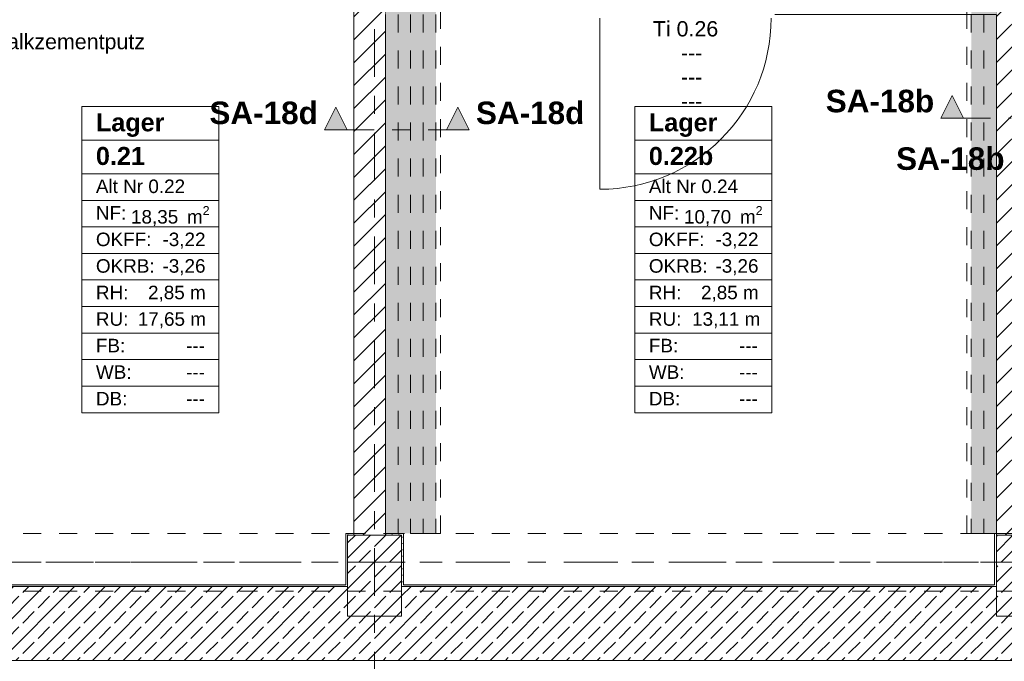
# Model space of a CAD drawing. Header units: metres. Extents: x -3.6 to 84.5, y -11 to 16.8.
# Tile 41 of 78: x 34.6 to 40, y 0 to 3.6. Entities that reach past the tile are written whole.
import ezdxf

# ---------------------------------------------------------------- set-up
doc = ezdxf.new("R2010")
doc.units = ezdxf.units.M
doc.header["$MEASUREMENT"] = 0
for name, pattern in [('Achse', [0.2, 0.1, -0.05, 0, -0.05]), ('Schnittlinie', [0.3, 0.15, -0.075, 0, -0.075]), ('Strichlinie doppelt', [0.546806, 0.264583, -0.105833, 0.070556, -0.105833]), ('Untersicht', [0.1, 0.075, -0.025]), ('Wipeout_Contour', [1, 0, -1])]:
    doc.linetypes.add(name, pattern=pattern)
for name, color, linetype in [('152 - Bemaßung_ Beschriftung.Ausbau', 7, 'Continuous'), ('203 - Marker.Schnitt - Ausbaudetail SA', 7, 'Continuous'), ('401 - Zone.Raum_ Raumbegrenzung_ Whg.', 7, 'Continuous'), ('451 - Universal.Achsen Raster', 7, 'Continuous'), ('603 - Struktur.Bodenplatte_ Decke Roh', 7, 'Continuous'), ('604 - Struktur.Wand Aussen', 7, 'Continuous'), ('605 - Struktur.Wand Innen', 7, 'Continuous'), ('607 - Struktur.Stütze', 7, 'Continuous'), ('608 - Struktur.Träger', 7, 'Continuous'), ('612 - Struktur.Stahlbau', 7, 'Continuous'), ('650 - Abdeckung.Fußboden Aufbau', 7, 'Continuous'), ('Neubau_612 - Struktur.Stahlbau', 7, 'Continuous'), ('Neubau_653 - Abdeckung.TB Verkofferung', 7, 'Continuous')]:
    doc.layers.add(name, color=color, linetype=linetype)
doc.styles.add('ERSTELLTER_STIL_1', font='arial.ttf')
doc.styles.add('ERSTELLTER_STIL_2', font='txt')
doc.dimstyles.new('ERSTELLTER_STIL__1', dxfattribs={"dimtxt": 0.1, "dimasz": 0.0532, "dimexe": 0.18, "dimexo": 0.0625, "dimgap": 0, "dimtad": 1, "dimtih": 1, "dimtoh": 1, "dimzin": 0, "dimdsep": 46, "dimtxsty": 'ERSTELLTER_STIL_2', "dimblk": 'ARROWHEAD_2', "dimblk1": 'ARROWHEAD_2', "dimblk2": 'ARROWHEAD_2', "dimcen": 0.09, "dimse1": 1, "dimse2": 1, "dimclrd": 7, "dimclre": 7, "dimclrt": 7, "dimazin": 0, "dimtfac": 1, "dimtdec": 4, "dimtmove": 0, "dimatfit": 3, "dimfxl": 1, "dimtolj": 1, "dimtzin": 0, "dimarcsym": 0})
doc.dimstyles.new('ERSTELLTER_STIL__2', dxfattribs={"dimtxt": 0.1, "dimasz": 0.0532, "dimexe": 0.18, "dimexo": 0.0625, "dimgap": 0, "dimtad": 1, "dimtih": 1, "dimtoh": 1, "dimzin": 0, "dimdsep": 46, "dimtxsty": 'ERSTELLTER_STIL_2', "dimblk": 'ARROWHEAD_2', "dimblk1": 'ARROWHEAD_2', "dimblk2": 'ARROWHEAD_2', "dimcen": 0.09, "dimse1": 1, "dimse2": 1, "dimclrd": 7, "dimclre": 7, "dimclrt": 7, "dimazin": 0, "dimtfac": 1, "dimtdec": 4, "dimtmove": 2, "dimatfit": 3, "dimfxl": 1, "dimtolj": 1, "dimtzin": 0, "dimarcsym": 0})
pattern_1 = [(45, (0, 0), (-0.0636396, 0.0636396), [])]
pattern_2 = [(45, (0, 0), (-0.01767767, 0.01767767), [0, -0.025])]
pattern_3 = [(45, (0, 0), (-0.0848528, 0.0848528), []), (45, (-0.04243, 0.04243), (-0.0848528, 0.0848528), [0.09, -0.03])]

# ---------------------------------------------------------------- blocks, each defined once
blk = doc.blocks.new('*D51')
at = {"layer": '152 - Bemaßung_ Beschriftung.Ausbau', "color": 7, "linetype": 'Continuous', "lineweight": 5}
for p, q in [((-0.1048, -4.025), (-0.1452, -4.095)), ((-0.125, -4.1125), (-0.125, -4.0075)), ((0.0052, -4.025), (-0.0352, -4.095)), ((-0.015, -4.1125), (-0.015, -4.0075)), ((-0.1592, -4.06), (-0.125, -4.06)), ((-0.125, -4.06), (-0.015, -4.06)), ((-0.015, -4.06), (52.7, -4.06))]:
    blk.add_line(p, q, dxfattribs=at)
at = {"layer": '152 - Bemaßung_ Beschriftung.Ausbau', "color": 7, "lineweight": 5, "insert": (-0.1416, -4.0505), "char_height": 0.1, "attachment_point": 7, "style": 'ERSTELLTER_STIL_2'}
blk.add_mtext('\\A1;{\\pql;\\fArial|b0|i0|c0|p38;11}', dxfattribs=at)
blk = doc.blocks.new('ARROWHEAD_2')
at = {"color": 0, "linetype": 'Continuous', "lineweight": 0}
for p, q in [((0, 0), (-1, 0)), ((-0.38, -0.66), (0.38, 0.66))]:
    blk.add_line(p, q, dxfattribs=at)
blk = doc.blocks.new('*D52')
at = {"layer": '152 - Bemaßung_ Beschriftung.Ausbau', "color": 7, "linetype": 'Continuous', "lineweight": 5}
for p, q in [((0.0052, -4.025), (-0.0352, -4.095)), ((52.7202, -4.025), (52.6798, -4.095)), ((52.7, -4.1125), (52.7, -4.0075)), ((-0.015, -4.06), (52.7, -4.06))]:
    blk.add_line(p, q, dxfattribs=at)
at = {"layer": '152 - Bemaßung_ Beschriftung.Ausbau', "color": 7, "lineweight": 5, "insert": (26.1465, -4.0594), "char_height": 0.1, "attachment_point": 7, "style": 'ERSTELLTER_STIL_2'}
blk.add_mtext('\\A1;{\\pql;\\fArial|b0|i0|c0|p38;52,71\\fArial|b0|i0|c0|p38;\\A1{\\H.66x;\\S5^  ;}}', dxfattribs=at)
blk = doc.blocks.new('*D77')
at = {"layer": '152 - Bemaßung_ Beschriftung.Ausbau', "color": 7, "linetype": 'Continuous', "lineweight": 5}
for p, q in [((33.1002, -5.025), (33.0598, -5.095)), ((33.08, -5.1125), (33.08, -5.0075)), ((36.4002, -5.025), (36.3598, -5.095)), ((36.38, -5.1125), (36.38, -5.0075)), ((33.08, -5.06), (36.38, -5.06))]:
    blk.add_line(p, q, dxfattribs=at)
at = {"layer": '152 - Bemaßung_ Beschriftung.Ausbau', "color": 7, "lineweight": 5, "insert": (34.597, -5.04), "char_height": 0.1, "attachment_point": 7, "style": 'ERSTELLTER_STIL_2'}
blk.add_mtext('\\A1;{\\pql;\\fArial|b0|i0|c0|p38;3,30}', dxfattribs=at)
blk = doc.blocks.new('*D78')
at = {"layer": '152 - Bemaßung_ Beschriftung.Ausbau', "color": 7, "linetype": 'Continuous', "lineweight": 5}
for p, q in [((36.4002, -5.025), (36.3598, -5.095)), ((36.38, -5.1125), (36.38, -5.0075)), ((36.7002, -5.025), (36.6598, -5.095)), ((36.68, -5.1125), (36.68, -5.0075)), ((36.38, -5.06), (36.68, -5.06))]:
    blk.add_line(p, q, dxfattribs=at)
at = {"layer": '152 - Bemaßung_ Beschriftung.Ausbau', "color": 7, "lineweight": 5, "insert": (36.4541, -5.04), "char_height": 0.1, "attachment_point": 7, "style": 'ERSTELLTER_STIL_2'}
blk.add_mtext('\\A1;{\\pql;\\fArial|b0|i0|c0|p38;30}', dxfattribs=at)
blk = doc.blocks.new('*D79')
at = {"layer": '152 - Bemaßung_ Beschriftung.Ausbau', "color": 7, "linetype": 'Continuous', "lineweight": 5}
for p, q in [((36.7002, -5.025), (36.6598, -5.095)), ((36.68, -5.1125), (36.68, -5.0075)), ((40.0002, -5.025), (39.9598, -5.095)), ((39.98, -5.1125), (39.98, -5.0075)), ((36.68, -5.06), (39.98, -5.06))]:
    blk.add_line(p, q, dxfattribs=at)
at = {"layer": '152 - Bemaßung_ Beschriftung.Ausbau', "color": 7, "lineweight": 5, "insert": (38.197, -5.04), "char_height": 0.1, "attachment_point": 7, "style": 'ERSTELLTER_STIL_2'}
blk.add_mtext('\\A1;{\\pql;\\fArial|b0|i0|c0|p38;3,30}', dxfattribs=at)
blk = doc.blocks.new('*D80')
at = {"layer": '152 - Bemaßung_ Beschriftung.Ausbau', "color": 7, "linetype": 'Continuous', "lineweight": 5}
for p, q in [((40.0002, -5.025), (39.9598, -5.095)), ((39.98, -5.1125), (39.98, -5.0075)), ((40.3002, -5.025), (40.2598, -5.095)), ((40.28, -5.1125), (40.28, -5.0075)), ((39.98, -5.06), (40.28, -5.06))]:
    blk.add_line(p, q, dxfattribs=at)
at = {"layer": '152 - Bemaßung_ Beschriftung.Ausbau', "color": 7, "lineweight": 5, "insert": (40.0541, -5.04), "char_height": 0.1, "attachment_point": 7, "style": 'ERSTELLTER_STIL_2'}
blk.add_mtext('\\A1;{\\pql;\\fArial|b0|i0|c0|p38;30}', dxfattribs=at)
blk = doc.blocks.new('*D299')
at = {"layer": '152 - Bemaßung_ Beschriftung.Ausbau', "color": 7, "linetype": 'Continuous', "lineweight": 5}
for p, q in [((33.0452, -4.525), (33.0048, -4.595)), ((33.025, -4.6125), (33.025, -4.5075)), ((36.4352, -4.525), (36.3948, -4.595)), ((36.415, -4.6125), (36.415, -4.5075)), ((33.025, -4.56), (36.415, -4.56))]:
    blk.add_line(p, q, dxfattribs=at)
at = {"layer": '152 - Bemaßung_ Beschriftung.Ausbau', "color": 7, "lineweight": 5, "char_height": 0.1, "attachment_point": 7, "style": 'ERSTELLTER_STIL_2'}
for s, insert in [('\\A1;{\\pql;\\fArial|b0|i0|c0|p38;17\\fArial|b0|i0|c0|p38;\\A1{\\H.66x;\\S5^  ;}}', (36.1929, -4.5411)), ('\\A1;{\\pql;\\fArial|b0|i0|c0|p38;3,39}', (34.486, -4.54))]:
    blk.add_mtext(s, dxfattribs=dict(at, insert=insert))
blk = doc.blocks.new('*D300')
at = {"layer": '152 - Bemaßung_ Beschriftung.Ausbau', "color": 7, "linetype": 'Continuous', "lineweight": 5}
for p, q in [((36.4352, -4.525), (36.3948, -4.595)), ((36.415, -4.6125), (36.415, -4.5075)), ((36.6102, -4.525), (36.5698, -4.595)), ((36.59, -4.6125), (36.59, -4.5075)), ((36.415, -4.56), (36.59, -4.56))]:
    blk.add_line(p, q, dxfattribs=at)
blk = doc.blocks.new('*D301')
at = {"layer": '152 - Bemaßung_ Beschriftung.Ausbau', "color": 7, "linetype": 'Continuous', "lineweight": 5}
for p, q in [((36.6102, -4.525), (36.5698, -4.595)), ((36.59, -4.6125), (36.59, -4.5075)), ((40.0002, -4.525), (39.9598, -4.595)), ((39.98, -4.6125), (39.98, -4.5075)), ((36.59, -4.56), (39.98, -4.56))]:
    blk.add_line(p, q, dxfattribs=at)
at = {"layer": '152 - Bemaßung_ Beschriftung.Ausbau', "color": 7, "lineweight": 5, "insert": (38.152, -4.54), "char_height": 0.1, "attachment_point": 7, "style": 'ERSTELLTER_STIL_2'}
blk.add_mtext('\\A1;{\\pql;\\fArial|b0|i0|c0|p38;3,39}', dxfattribs=at)
blk = doc.blocks.new('*D302')
at = {"layer": '152 - Bemaßung_ Beschriftung.Ausbau', "color": 7, "linetype": 'Continuous', "lineweight": 5}
for p, q in [((40.0002, -4.525), (39.9598, -4.595)), ((39.98, -4.6125), (39.98, -4.5075)), ((40.2602, -4.525), (40.2198, -4.595)), ((40.24, -4.6125), (40.24, -4.5075)), ((39.98, -4.56), (40.24, -4.56))]:
    blk.add_line(p, q, dxfattribs=at)
at = {"layer": '152 - Bemaßung_ Beschriftung.Ausbau', "color": 7, "lineweight": 5, "insert": (40.0341, -4.54), "char_height": 0.1, "attachment_point": 7, "style": 'ERSTELLTER_STIL_2'}
blk.add_mtext('\\A1;{\\pql;\\fArial|b0|i0|c0|p38;26}', dxfattribs=at)

msp = doc.modelspace()

# ---------------------------------------------------------------- hatches: boundary and pattern name
at = {"layer": '203 - Marker.Schnitt - Ausbaudetail SA', "linetype": 'Continuous', "lineweight": 0, "true_color": 0x000000}
for points in [[(39.6722, 3.0155), (39.7972, 3.0155), (39.7347, 3.1405)], [(36.2525, 2.95), (36.3775, 2.95), (36.315, 3.075)], [(37.0546, 2.95), (36.9921, 3.075), (36.9296, 2.95)]]:
    msp.add_hatch(color=18, dxfattribs=at).paths.add_polyline_path(points)
at = {"layer": '604 - Struktur.Wand Aussen', "linetype": 'Continuous', "lineweight": 0, "true_color": 0x000000}
h = msp.add_hatch(dxfattribs=at)
h.set_pattern_fill('Beton__Stahlbeton_0001', color=18, style=0, pattern_type=2)
h.set_pattern_definition(pattern_3)
h.paths.add_polyline_path([(32.93, 0.25), (32.93, 0.005), (40.13, 0.005), (40.13, 0.25), (39.98, 0.25), (39.98, 0.415), (36.68, 0.415), (36.68, 0.25), (36.38, 0.25), (36.38, 0.415), (33.08, 0.415), (33.08, 0.25)])
h = msp.add_hatch(dxfattribs=at)
h.set_pattern_fill('Gips_0001', color=18, style=0, pattern_type=2)
h.set_pattern_definition(pattern_2)
h.paths.add_polyline_path([(33.09, 0.415), (36.37, 0.415), (36.37, 0.425), (33.09, 0.425)])
h = msp.add_hatch(dxfattribs=at)
h.set_pattern_fill('Gips_0001', color=18, style=0, pattern_type=2)
h.set_pattern_definition(pattern_2)
h.paths.add_polyline_path([(36.69, 0.425), (36.69, 0.415), (39.97, 0.415), (39.97, 0.425)])
at = {"layer": '607 - Struktur.Stütze', "linetype": 'Continuous', "lineweight": 0, "true_color": 0x000000}
h = msp.add_hatch(dxfattribs=at)
h.set_pattern_fill('Gips_0001', color=18, style=0, pattern_type=2)
h.set_pattern_definition(pattern_2)
h.paths.add_polyline_path([(36.38, 0.425), (36.37, 0.425), (36.37, 0.415), (36.38, 0.415)])
h = msp.add_hatch(dxfattribs=at)
h.set_pattern_fill('Gips_0001', color=18, style=0, pattern_type=2)
h.set_pattern_definition(pattern_2)
h.paths.add_polyline_path([(36.69, 0.425), (36.68, 0.425), (36.68, 0.415), (36.69, 0.415)])
h = msp.add_hatch(dxfattribs=at)
h.set_pattern_fill('Gips_0001', color=18, style=0, pattern_type=2)
h.set_pattern_definition(pattern_2)
h.paths.add_polyline_path([(39.98, 0.425), (39.97, 0.425), (39.97, 0.415), (39.98, 0.415)])
at = {"layer": '612 - Struktur.Stahlbau', "linetype": 'Continuous', "lineweight": 0, "true_color": 0x30307f}
msp.add_hatch(color=177, dxfattribs=at).paths.add_polyline_path([(36.73, 5.19), (36.87, 5.19), (36.87, 0.71), (36.73, 0.71)])

# ---------------------------------------------------------------- linework, layer by layer
at = {"layer": '203 - Marker.Schnitt - Ausbaudetail SA', "color": 7, "linetype": 'Continuous', "lineweight": 13, "flags": 128}
for points in [[(39.6722, 3.0155), (39.7972, 3.0155), (39.7347, 3.1405)], [(36.2525, 2.95), (36.3775, 2.95), (36.315, 3.075)], [(37.0546, 2.95), (36.9296, 2.95), (36.9921, 3.075)]]:
    msp.add_lwpolyline(points, close=True, dxfattribs=at)
at = {"layer": '401 - Zone.Raum_ Raumbegrenzung_ Whg.', "color": 7, "linetype": 'Continuous', "lineweight": 9}
for p, q in [((35.6654, 3.0791), (34.905, 3.0791)), ((34.905, 3.0791), (34.905, 1.38)), ((34.905, 3.0791), (35.6654, 3.0791)), ((34.905, 2.8925), (34.905, 3.0791)), ((35.6654, 1.38), (35.6654, 3.0791)), ((35.6654, 3.0791), (35.6654, 2.8925)), ((38.7334, 3.0791), (37.973, 3.0791)), ((37.973, 3.0791), (37.973, 1.38)), ((37.973, 3.0791), (38.7334, 3.0791)), ((37.973, 2.8925), (37.973, 3.0791)), ((38.7334, 1.38), (38.7334, 3.0791)), ((38.7334, 3.0791), (38.7334, 2.8925)), ((35.6654, 2.8925), (34.905, 2.8925)), ((34.905, 2.8925), (35.6654, 2.8925)), ((34.905, 2.7059), (34.905, 2.8925)), ((35.6654, 2.8925), (35.6654, 2.7059)), ((38.7334, 2.8925), (37.973, 2.8925)), ((37.973, 2.8925), (38.7334, 2.8925)), ((37.973, 2.7059), (37.973, 2.8925)), ((38.7334, 2.8925), (38.7334, 2.7059)), ((35.6654, 2.7059), (34.905, 2.7059)), ((34.905, 2.7059), (35.6654, 2.7059)), ((34.905, 2.5586), (34.905, 2.7059)), ((35.6654, 2.7059), (35.6654, 2.5586)), ((38.7334, 2.7059), (37.973, 2.7059)), ((37.973, 2.7059), (38.7334, 2.7059)), ((37.973, 2.5586), (37.973, 2.7059)), ((38.7334, 2.7059), (38.7334, 2.5586)), ((35.6654, 2.5586), (34.905, 2.5586)), ((34.905, 2.5586), (35.6654, 2.5586)), ((34.905, 2.4112), (34.905, 2.5586)), ((35.6654, 2.5586), (35.6654, 2.4112)), ((38.7334, 2.5586), (37.973, 2.5586)), ((37.973, 2.5586), (38.7334, 2.5586)), ((37.973, 2.4112), (37.973, 2.5586)), ((38.7334, 2.5586), (38.7334, 2.4112)), ((35.6654, 2.4112), (34.905, 2.4112)), ((34.905, 2.4112), (35.6654, 2.4112)), ((34.905, 2.2639), (34.905, 2.4112)), ((35.6654, 2.4112), (35.6654, 2.2639)), ((38.7334, 2.4112), (37.973, 2.4112)), ((37.973, 2.4112), (38.7334, 2.4112)), ((37.973, 2.2639), (37.973, 2.4112)), ((38.7334, 2.4112), (38.7334, 2.2639)), ((35.6654, 2.2639), (34.905, 2.2639)), ((34.905, 2.2639), (35.6654, 2.2639)), ((34.905, 2.1166), (34.905, 2.2639)), ((35.6654, 2.2639), (35.6654, 2.1166)), ((38.7334, 2.2639), (37.973, 2.2639)), ((37.973, 2.2639), (38.7334, 2.2639)), ((37.973, 2.1166), (37.973, 2.2639)), ((38.7334, 2.2639), (38.7334, 2.1166)), ((35.6654, 2.1166), (34.905, 2.1166)), ((34.905, 2.1166), (35.6654, 2.1166)), ((34.905, 1.9693), (34.905, 2.1166)), ((35.6654, 2.1166), (35.6654, 1.9693)), ((38.7334, 2.1166), (37.973, 2.1166)), ((37.973, 2.1166), (38.7334, 2.1166)), ((37.973, 1.9693), (37.973, 2.1166)), ((38.7334, 2.1166), (38.7334, 1.9693)), ((35.6654, 1.9693), (34.905, 1.9693)), ((34.905, 1.9693), (35.6654, 1.9693)), ((34.905, 1.8219), (34.905, 1.9693)), ((35.6654, 1.9693), (35.6654, 1.8219)), ((38.7334, 1.9693), (37.973, 1.9693)), ((37.973, 1.9693), (38.7334, 1.9693)), ((37.973, 1.8219), (37.973, 1.9693)), ((38.7334, 1.9693), (38.7334, 1.8219)), ((35.6654, 1.8219), (34.905, 1.8219)), ((34.905, 1.8219), (35.6654, 1.8219)), ((34.905, 1.6746), (34.905, 1.8219)), ((35.6654, 1.8219), (35.6654, 1.6746)), ((38.7334, 1.8219), (37.973, 1.8219)), ((37.973, 1.8219), (38.7334, 1.8219)), ((37.973, 1.6746), (37.973, 1.8219)), ((38.7334, 1.8219), (38.7334, 1.6746)), ((35.6654, 1.6746), (34.905, 1.6746)), ((34.905, 1.6746), (35.6654, 1.6746)), ((34.905, 1.5273), (34.905, 1.6746)), ((35.6654, 1.6746), (35.6654, 1.5273)), ((38.7334, 1.6746), (37.973, 1.6746)), ((37.973, 1.6746), (38.7334, 1.6746)), ((37.973, 1.5273), (37.973, 1.6746)), ((38.7334, 1.6746), (38.7334, 1.5273)), ((35.6654, 1.5273), (34.905, 1.5273)), ((34.905, 1.5273), (35.6654, 1.5273)), ((34.905, 1.38), (34.905, 1.5273)), ((35.6654, 1.5273), (35.6654, 1.38)), ((38.7334, 1.5273), (37.973, 1.5273)), ((37.973, 1.5273), (38.7334, 1.5273)), ((37.973, 1.38), (37.973, 1.5273)), ((38.7334, 1.5273), (38.7334, 1.38)), ((34.905, 1.38), (35.6654, 1.38)), ((35.6654, 1.38), (34.905, 1.38)), ((37.973, 1.38), (38.7334, 1.38)), ((38.7334, 1.38), (37.973, 1.38))]:
    msp.add_line(p, q, dxfattribs=at)
at = {"layer": '451 - Universal.Achsen Raster', "color": 160, "linetype": 'Strichlinie doppelt', "lineweight": 9, "true_color": 0x3232ff}
msp.add_line((64.935, 0.55), (-3.175, 0.55), dxfattribs=at)
at = {"layer": '603 - Struktur.Bodenplatte_ Decke Roh', "color": 7, "linetype": 'Continuous', "lineweight": 13, "flags": 128}
msp.add_lwpolyline([(-0.015, 0.005), (52.315, 0.005), (52.315, 0.045), (54.38, 0.045), (54.38, 0.005), (62.275, 0.005), (62.275, 13.695), (-0.015, 13.695)], close=True, dxfattribs=at)
at = {"layer": '604 - Struktur.Wand Aussen', "color": 7, "linetype": 'Continuous', "lineweight": 18}
for p, q in [((36.38, 0.415), (33.08, 0.415)), ((39.98, 0.415), (36.68, 0.415)), ((32.93, 0.005), (40.13, 0.005))]:
    msp.add_line(p, q, dxfattribs=at)
at = {"layer": '604 - Struktur.Wand Aussen', "color": 7, "linetype": 'Continuous', "lineweight": 13, "flags": 128}
for points in [[(36.37, 0.425), (33.09, 0.425)], [(39.97, 0.425), (36.69, 0.425)]]:
    msp.add_lwpolyline(points, dxfattribs=at)
at = {"layer": '605 - Struktur.Wand Innen', "color": 7, "linetype": 'Continuous', "lineweight": 13}
msp.add_line((37.78, 3.57), (37.78, 2.62), dxfattribs=at)
at = {"layer": '605 - Struktur.Wand Innen', "color": 7, "linetype": 'Continuous', "lineweight": 9}
msp.add_arc((37.78, 3.57), 0.95, 270, 0, dxfattribs=at)
at = {"layer": '608 - Struktur.Träger', "color": 7, "linetype": 'Achse', "lineweight": 9}
msp.add_line((0.38, 0.55), (61.88, 0.55), dxfattribs=at)
at = {"layer": '608 - Struktur.Träger', "color": 7, "linetype": 'Untersicht', "lineweight": 13}
msp.add_line((0.38, 0.39), (61.88, 0.39), dxfattribs=at)
at = {"layer": '650 - Abdeckung.Fußboden Aufbau', "color": 7, "linetype": 'Continuous', "lineweight": 13, "flags": 128}
for points in [[(33.025, 5.19), (33.025, 0.71), (33.09, 0.71), (33.09, 0.425), (36.37, 0.425), (36.37, 0.71), (36.415, 0.71), (36.415, 5.86), (35.3, 5.86), (35.3, 5.99)], [(36.59, 0.71), (36.69, 0.71), (36.69, 0.425), (39.97, 0.425), (39.97, 0.71), (39.98, 0.71), (39.98, 3.59), (38.75, 3.59)], [(36.59, 3.59), (36.59, 0.71)]]:
    msp.add_lwpolyline(points, dxfattribs=at)
at = {"layer": 'Neubau_612 - Struktur.Stahlbau', "color": 1, "linetype": 'Achse', "lineweight": 9}
for p, q in [((36.66, 5.19), (36.66, 0.71)), ((36.8, 5.19), (36.8, 0.71)), ((39.91, 5.19), (39.91, 0.71))]:
    msp.add_line(p, q, dxfattribs=at)
at = {"layer": 'Neubau_612 - Struktur.Stahlbau', "color": 1, "linetype": 'Untersicht', "lineweight": 13}
for p, q in [((36.73, 5.19), (36.73, 0.71)), ((36.73, 5.19), (36.73, 0.71)), ((36.87, 5.19), (36.87, 0.71)), ((39.84, 5.19), (39.84, 0.71)), ((36.73, 0.71), (36.87, 0.71))]:
    msp.add_line(p, q, dxfattribs=at)
at = {"layer": 'Neubau_653 - Abdeckung.TB Verkofferung', "color": 1, "linetype": 'Untersicht', "lineweight": 9}
for p, q in [((36.59, 0.71), (36.59, 5.19)), ((36.895, 0.71), (36.895, 5.19)), ((39.815, 0.71), (39.815, 5.19)), ((39.98, 0.71), (39.98, 5.19)), ((36.895, 0.71), (36.59, 0.71)), ((39.98, 0.71), (39.815, 0.71))]:
    msp.add_line(p, q, dxfattribs=at)

# ---------------------------------------------------------------- texts
at = {"layer": '152 - Bemaßung_ Beschriftung.Ausbau', "color": 7, "linetype": 'Continuous', "lineweight": 9, "insert": (33.3223, 3.7472), "char_height": 0.085, "attachment_point": 1, "line_spacing_factor": 0.934262, "style": 'ERSTELLTER_STIL_2'}
msp.add_mtext('\\A1;{\\pql;\\fArial|b0|i0|c0|p38;Innenwand / Trennwand\\P\\pql;\\fArial|b0|i0|c0|p38;Mauerwerk 11,5cm\\P\\pql;\\fArial|b0|i0|c0|p38;beidseitig ca. 15mm Kalkzementputz\\P\\pql;\\fArial|b0|i0|c0|p38;feuerbeständig}', dxfattribs=at)
at = {"layer": '203 - Marker.Schnitt - Ausbaudetail SA', "color": 7, "lineweight": 13, "char_height": 0.125, "style": 'ERSTELLTER_STIL_1'}
for s, insert, attachment_point in [('\\A1;{\\pqr;\\pt0;\\fArial|b1|i0|c0|p38;SA-18b}', (39.6347, 3.0455), 9), ('\\A1;{\\pqr;\\pt0;\\fArial|b1|i0|c0|p38;SA-18d}', (36.215, 2.98), 9), ('\\A1;{\\pql;\\pt0;\\fArial|b1|i0|c0|p38;SA-18d}', (37.0921, 2.98), 7)]:
    msp.add_mtext(s, dxfattribs=dict(at, insert=insert, attachment_point=attachment_point))
at = {"layer": '401 - Zone.Raum_ Raumbegrenzung_ Whg.', "color": 7, "lineweight": 9, "attachment_point": 1}
for s, insert, char_height, style in [('\\A1;{\\pqj;\\pt0;\\fArial|b1|i0|c0|p38;}', (35.5868, 3.0644), 0.1, 'ERSTELLTER_STIL_1'), ('\\A1;{\\pqj;\\pt0;\\fArial|b1|i0|c0|p38;}', (38.6548, 3.0644), 0.1, 'ERSTELLTER_STIL_1'), ('\\A1;{\\pqj;\\pt0;\\fArial|b1|i0|c0|p38;Lager}', (34.9836, 3.0415), 0.1, 'ERSTELLTER_STIL_1'), ('\\A1;{\\pqj;\\pt0;\\fArial|b1|i0|c0|p38;Lager}', (38.0516, 3.0415), 0.1, 'ERSTELLTER_STIL_1'), ('\\A1;{\\pql;\\pt0;\\fArial|b1|i0|c0|p38;0.21}', (34.9836, 2.8549), 0.1, 'ERSTELLTER_STIL_1'), ('\\A1;{\\pqj;\\pt0;\\fArial|b1|i0|c0|p38;}', (35.5868, 2.8778), 0.1, 'ERSTELLTER_STIL_1'), ('\\A1;{\\pql;\\pt0;\\fArial|b1|i0|c0|p38;0.22b}', (38.0516, 2.8549), 0.1, 'ERSTELLTER_STIL_1'), ('\\A1;{\\pqj;\\pt0;\\fArial|b1|i0|c0|p38;}', (38.6548, 2.8778), 0.1, 'ERSTELLTER_STIL_1'), ('\\A1;{\\pqj;\\pt0;\\fArial|b0|i0|c0|p38;Alt Nr 0.22}', (34.9836, 2.674), 0.075, 'ERSTELLTER_STIL_2'), ('\\A1;{\\pqj;\\pt0;\\fArial|b0|i0|c0|p38;}', (35.5868, 2.6911), 0.075, 'ERSTELLTER_STIL_2'), ('\\A1;{\\pqj;\\pt0;\\fArial|b0|i0|c0|p38;Alt Nr 0.24}', (38.0516, 2.674), 0.075, 'ERSTELLTER_STIL_2'), ('\\A1;{\\pqj;\\pt0;\\fArial|b0|i0|c0|p38;}', (38.6548, 2.6911), 0.075, 'ERSTELLTER_STIL_2'), ('\\A1;{\\pqj;\\pt0;\\fArial|b0|i0|c0|p38;NF: }', (34.9836, 2.5267), 0.075, 'ERSTELLTER_STIL_2'), ('\\A1;{\\pqj;\\pt0;\\fArial|b0|i0|c0|p38;NF: }', (38.0516, 2.5267), 0.075, 'ERSTELLTER_STIL_2'), ('\\A1;{\\pql;\\pt0,0.05;\\fArial|b0|i0|c0|p38;18,35\\fArial|b0|i0|c0|p38;\\A1{\\H.66x;\\S^  ;}\\fArial|b0|i0|c0|p38; m\\fArial|b0|i0|c0|p38;\\A1{\\H.66x;\\S2^  ;}}', (35.1783, 2.5267), 0.075, 'ERSTELLTER_STIL_2'), ('\\A1;{\\pql;\\pt0,0.05;\\fArial|b0|i0|c0|p38;10,70\\fArial|b0|i0|c0|p38;\\A1{\\H.66x;\\S^  ;}\\fArial|b0|i0|c0|p38; m\\fArial|b0|i0|c0|p38;\\A1{\\H.66x;\\S2^  ;}}', (38.2463, 2.5267), 0.075, 'ERSTELLTER_STIL_2'), ('\\A1;{\\pqj;\\pt0;\\fArial|b0|i0|c0|p38;OKFF: }', (34.9836, 2.3794), 0.075, 'ERSTELLTER_STIL_2'), ('\\A1;{\\pqj;\\pt0;\\fArial|b0|i0|c0|p38;-3,22}', (35.353, 2.3794), 0.075, 'ERSTELLTER_STIL_2'), ('\\A1;{\\pqj;\\pt0;\\fArial|b0|i0|c0|p38;OKFF: }', (38.0516, 2.3794), 0.075, 'ERSTELLTER_STIL_2'), ('\\A1;{\\pqj;\\pt0;\\fArial|b0|i0|c0|p38;-3,22}', (38.421, 2.3794), 0.075, 'ERSTELLTER_STIL_2'), ('\\A1;{\\pqj;\\pt0;\\fArial|b0|i0|c0|p38;OKRB: }', (34.9836, 2.232), 0.075, 'ERSTELLTER_STIL_2'), ('\\A1;{\\pqj;\\pt0;\\fArial|b0|i0|c0|p38;-3,26}', (35.353, 2.232), 0.075, 'ERSTELLTER_STIL_2'), ('\\A1;{\\pqj;\\pt0;\\fArial|b0|i0|c0|p38;OKRB: }', (38.0516, 2.232), 0.075, 'ERSTELLTER_STIL_2'), ('\\A1;{\\pqj;\\pt0;\\fArial|b0|i0|c0|p38;-3,26}', (38.421, 2.232), 0.075, 'ERSTELLTER_STIL_2'), ('\\A1;{\\pqj;\\pt0;\\fArial|b0|i0|c0|p38;RH: }', (34.9836, 2.0847), 0.075, 'ERSTELLTER_STIL_2'), ('\\A1;{\\pqj;\\pt0;\\fArial|b0|i0|c0|p38;2,85 m}', (35.2728, 2.0847), 0.075, 'ERSTELLTER_STIL_2'), ('\\A1;{\\pqj;\\pt0;\\fArial|b0|i0|c0|p38;RH: }', (38.0516, 2.0847), 0.075, 'ERSTELLTER_STIL_2'), ('\\A1;{\\pqj;\\pt0;\\fArial|b0|i0|c0|p38;2,85 m}', (38.3408, 2.0847), 0.075, 'ERSTELLTER_STIL_2'), ('\\A1;{\\pqj;\\pt0;\\fArial|b0|i0|c0|p38;RU: }', (34.9836, 1.9374), 0.075, 'ERSTELLTER_STIL_2'), ('\\A1;{\\pqj;\\pt0;\\fArial|b0|i0|c0|p38;17,65 m}', (35.2159, 1.9374), 0.075, 'ERSTELLTER_STIL_2'), ('\\A1;{\\pqj;\\pt0;\\fArial|b0|i0|c0|p38;RU: }', (38.0516, 1.9374), 0.075, 'ERSTELLTER_STIL_2'), ('\\A1;{\\pqj;\\pt0;\\fArial|b0|i0|c0|p38;13,11 m}', (38.2914, 1.9374), 0.075, 'ERSTELLTER_STIL_2'), ('\\A1;{\\pqj;\\pt0;\\fArial|b0|i0|c0|p38;FB: }', (34.9836, 1.7901), 0.075, 'ERSTELLTER_STIL_2'), ('\\A1;{\\pqj;\\pt0;\\fArial|b0|i0|c0|p38;FB: }', (38.0516, 1.7901), 0.075, 'ERSTELLTER_STIL_2'), ('\\A1;{\\pqj;\\pt0;\\fArial|b0|i0|c0|p38;---}', (35.484, 1.7901), 0.075, 'ERSTELLTER_STIL_2'), ('\\A1;{\\pqj;\\pt0;\\fArial|b0|i0|c0|p38;---}', (38.552, 1.7901), 0.075, 'ERSTELLTER_STIL_2'), ('\\A1;{\\pqj;\\pt0;\\fArial|b0|i0|c0|p38;WB: }', (34.9836, 1.6428), 0.075, 'ERSTELLTER_STIL_2'), ('\\A1;{\\pqj;\\pt0;\\fArial|b0|i0|c0|p38;WB: }', (38.0516, 1.6428), 0.075, 'ERSTELLTER_STIL_2'), ('\\A1;{\\pqj;\\pt0;\\fArial|b0|i0|c0|p38;---}', (35.484, 1.6428), 0.075, 'ERSTELLTER_STIL_2'), ('\\A1;{\\pqj;\\pt0;\\fArial|b0|i0|c0|p38;---}', (38.552, 1.6428), 0.075, 'ERSTELLTER_STIL_2'), ('\\A1;{\\pqj;\\pt0;\\fArial|b0|i0|c0|p38;DB: }', (34.9836, 1.4954), 0.075, 'ERSTELLTER_STIL_2'), ('\\A1;{\\pqj;\\pt0;\\fArial|b0|i0|c0|p38;DB: }', (38.0516, 1.4954), 0.075, 'ERSTELLTER_STIL_2'), ('\\A1;{\\pqj;\\pt0;\\fArial|b0|i0|c0|p38;---}', (35.484, 1.4954), 0.075, 'ERSTELLTER_STIL_2'), ('\\A1;{\\pqj;\\pt0;\\fArial|b0|i0|c0|p38;---}', (38.552, 1.4954), 0.075, 'ERSTELLTER_STIL_2')]:
    msp.add_mtext(s, dxfattribs=dict(at, insert=insert, char_height=char_height, style=style))
at = {"layer": '605 - Struktur.Wand Innen', "color": 7, "lineweight": 9, "char_height": 0.085, "style": 'ERSTELLTER_STIL_2'}
for s, insert, attachment_point in [('\\A1;{\\pqc;\\pt0;\\fArial|b0|i0|c0|p38;Ti 0.26}', (38.255, 3.467), 8), ('\\A1;{\\pqr;\\pt0;\\fArial|b0|i0|c0|p38;}', (38.1641, 3.4392), 3), ('\\A1;{\\pql;\\pt0;\\fArial|b0|i0|c0|p38;---}', (38.2293, 3.4198), 1), ('\\A1;{\\pqr;\\pt0;\\fArial|b0|i0|c0|p38;}', (38.1641, 3.3056), 3), ('\\A1;{\\pql;\\pt0;\\fArial|b0|i0|c0|p38;---}', (38.2293, 3.2862), 1), ('\\A1;{\\pqr;\\pt0;\\fArial|b0|i0|c0|p38;}', (38.1641, 3.1721), 3), ('\\A1;{\\pql;\\pt0;\\fArial|b0|i0|c0|p38;---}', (38.2293, 3.1526), 1)]:
    msp.add_mtext(s, dxfattribs=dict(at, insert=insert, attachment_point=attachment_point))

# ---------------------------------------------------------------- dimensions: what is measured, and where the dimension line sits
at = {"layer": '152 - Bemaßung_ Beschriftung.Ausbau', "color": 7, "linetype": 'Continuous', "lineweight": 5}
for base, p1, p2, picture, middle in [((36.38, -5.06), (33.08, 0.25), (36.38, 0.25), '*D77', (34.7268, -4.99)), ((36.68, -5.06), (36.38, 0.25), (36.68, 0.25), '*D78', (36.5303, -4.99)), ((39.98, -5.06), (36.68, 0.25), (39.98, 0.25), '*D79', (38.3268, -4.99)), ((40.28, -5.06), (39.98, 0.25), (40.28, 0.25), '*D80', (40.1303, -4.99))]:
    dim = msp.add_linear_dim(base=base, p1=p1, p2=p2, dimstyle='ERSTELLTER_STIL__1', dxfattribs=at)
    dim.commit()
    dim.dimension.update_dxf_attribs({"geometry": picture, "text_midpoint": middle, "dimtype": 160})

# ---------------------------------------------------------------- next in the draw order: wipeouts: each hides what was drawn before it
at = {"color": 254, "linetype": 'Wipeout_Contour', "lineweight": 0, "ltscale": 146.958899}
msp.add_wipeout([(36.59, 0.7), (36.59, 5.86), (36.415, 5.86), (36.415, 0.7)], dxfattribs=at).dxf.layer = '605 - Struktur.Wand Innen'
at = {"color": 254, "linetype": 'Wipeout_Contour', "lineweight": 0, "ltscale": 161.127324}
msp.add_wipeout([(40.24, 0.7), (40.24, 5.2), (39.98, 5.2), (39.98, 0.7)], dxfattribs=at).dxf.layer = '605 - Struktur.Wand Innen'

# ---------------------------------------------------------------- next in the draw order: hatches: boundary and pattern name
at = {"layer": '605 - Struktur.Wand Innen', "linetype": 'Continuous', "lineweight": 0, "true_color": 0x000000}
h = msp.add_hatch(dxfattribs=at)
h.set_pattern_fill('MW_Ziegel_0001', color=18, style=0, pattern_type=2)
h.set_pattern_definition(pattern_1)
h.paths.add_polyline_path([(36.59, 0.7), (36.59, 5.86), (36.415, 5.86), (36.415, 0.7)])
h = msp.add_hatch(dxfattribs=at)
h.set_pattern_fill('MW_Ziegel_0001', color=18, style=0, pattern_type=2)
h.set_pattern_definition(pattern_1)
h.paths.add_polyline_path([(40.24, 0.7), (40.24, 5.2), (39.98, 5.2), (39.98, 0.7)])
at = {"layer": '607 - Struktur.Stütze', "linetype": 'Continuous', "lineweight": 0, "true_color": 0x000000}
h = msp.add_hatch(dxfattribs=at)
h.set_pattern_fill('Gips_0001', color=18, style=0, pattern_type=2)
h.set_pattern_definition(pattern_2)
h.paths.add_polyline_path([(36.37, 0.71), (36.37, 0.425), (36.38, 0.425), (36.38, 0.7), (36.415, 0.7), (36.415, 0.71)])
h = msp.add_hatch(dxfattribs=at)
h.set_pattern_fill('Beton__Stahlbeton_0001', color=18, style=0, pattern_type=2)
h.set_pattern_definition(pattern_3)
h.paths.add_polyline_path([(36.38, 0.25), (36.68, 0.25), (36.68, 0.7), (36.38, 0.7)])
h = msp.add_hatch(dxfattribs=at)
h.set_pattern_fill('Gips_0001', color=18, style=0, pattern_type=2)
h.set_pattern_definition(pattern_2)
h.paths.add_polyline_path([(36.59, 0.7), (36.68, 0.7), (36.68, 0.425), (36.69, 0.425), (36.69, 0.71), (36.59, 0.71)])
h = msp.add_hatch(dxfattribs=at)
h.set_pattern_fill('Gips_0001', color=18, style=0, pattern_type=2)
h.set_pattern_definition(pattern_2)
h.paths.add_polyline_path([(39.97, 0.71), (39.97, 0.425), (39.98, 0.425), (39.98, 0.7), (39.98, 0.71)])
h = msp.add_hatch(dxfattribs=at)
h.set_pattern_fill('Beton__Stahlbeton_0001', color=18, style=0, pattern_type=2)
h.set_pattern_definition(pattern_3)
h.paths.add_polyline_path([(39.98, 0.25), (40.28, 0.25), (40.28, 0.7), (39.98, 0.7)])
at = {"layer": '612 - Struktur.Stahlbau', "linetype": 'Continuous', "lineweight": 0, "true_color": 0x30307f}
for points in [[(36.59, 5.19), (36.73, 5.19), (36.73, 0.71), (36.59, 0.71)], [(39.84, 5.19), (39.98, 5.19), (39.98, 0.71), (39.84, 0.71)]]:
    msp.add_hatch(color=177, dxfattribs=at).paths.add_polyline_path(points)

# ---------------------------------------------------------------- next in the draw order: linework, layer by layer
at = {"layer": '203 - Marker.Schnitt - Ausbaudetail SA', "color": 7, "linetype": 'Schnittlinie', "lineweight": 13}
for p, q in [((39.7972, 3.0155), (40.0625, 3.0155)), ((36.3775, 2.95), (36.9296, 2.95))]:
    msp.add_line(p, q, dxfattribs=at)
at = {"layer": '451 - Universal.Achsen Raster', "color": 160, "linetype": 'Strichlinie doppelt', "lineweight": 9, "true_color": 0x3232ff}
msp.add_line((36.53, -10.585), (36.53, 16.355), dxfattribs=at)
at = {"layer": '605 - Struktur.Wand Innen', "color": 7, "linetype": 'Continuous', "lineweight": 18, "flags": 128}
for points in [[(36.415, 5.86), (36.415, 0.7)], [(36.59, 0.7), (36.59, 3.59)], [(39.98, 3.59), (39.98, 0.7)]]:
    msp.add_lwpolyline(points, dxfattribs=at)
at = {"layer": '607 - Struktur.Stütze', "color": 7, "linetype": 'Continuous', "lineweight": 5, "flags": 128}
for points in [[(36.415, 0.71), (36.37, 0.71), (36.37, 0.425)], [(36.69, 0.425), (36.69, 0.71), (36.59, 0.71)], [(39.98, 0.71), (39.97, 0.71), (39.97, 0.425)]]:
    msp.add_lwpolyline(points, dxfattribs=at)
at = {"layer": '607 - Struktur.Stütze', "color": 7, "linetype": 'Continuous', "lineweight": 13, "flags": 128}
for points in [[(36.38, 0.25), (36.68, 0.25), (36.68, 0.7), (36.38, 0.7)], [(39.98, 0.25), (40.28, 0.25), (40.28, 0.7), (39.98, 0.7)]]:
    msp.add_lwpolyline(points, close=True, dxfattribs=at)
at = {"layer": '608 - Struktur.Träger', "color": 7, "linetype": 'Untersicht', "lineweight": 13}
msp.add_line((0.38, 0.71), (61.88, 0.71), dxfattribs=at)
at = {"layer": 'Neubau_612 - Struktur.Stahlbau', "color": 1, "linetype": 'Untersicht', "lineweight": 13}
for p, q in [((36.59, 5.19), (36.59, 0.71)), ((39.98, 5.19), (39.98, 0.71)), ((36.59, 0.71), (36.73, 0.71)), ((39.84, 0.71), (39.98, 0.71))]:
    msp.add_line(p, q, dxfattribs=at)

# ---------------------------------------------------------------- next in the draw order: texts
at = {"layer": '203 - Marker.Schnitt - Ausbaudetail SA', "color": 7, "lineweight": 13, "insert": (40.025, 2.7259), "char_height": 0.125, "attachment_point": 9, "style": 'ERSTELLTER_STIL_1'}
msp.add_mtext('\\A1;{\\pqr;\\pt0;\\fArial|b1|i0|c0|p38;SA-18b}', dxfattribs=at)

# ---------------------------------------------------------------- next in the draw order: dimensions: what is measured, and where the dimension line sits
at = {"layer": '152 - Bemaßung_ Beschriftung.Ausbau', "color": 7, "linetype": 'Continuous', "lineweight": 5}
for base, p1, p2, dimstyle, picture, middle in [((-0.015, -4.06), (-0.125, -0.105), (-0.015, 6.855), 'ERSTELLTER_STIL__2', '*D51', (-0.0653, -4.0005)), ((52.69999, -4.06), (-0.015, 6.855), (52.69999, 0.045), 'ERSTELLTER_STIL__1', '*D52', (26.44954, -3.99)), ((36.415, -4.56), (33.025, 2.95), (36.415, 3.28), 'ERSTELLTER_STIL__1', '*D299', (34.6159, -4.49)), ((36.5899889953, -4.5599999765), (36.4149889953, 3.2799911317), (36.5899889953, 3.2799911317), 'ERSTELLTER_STIL__1', '*D300', (36.4041970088, -4.4899999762)), ((39.98, -4.56), (36.59, 3.28), (39.98, 2.95), 'ERSTELLTER_STIL__1', '*D301', (38.2818, -4.49)), ((40.24, -4.56), (39.98, 2.95), (40.24, 2.95), 'ERSTELLTER_STIL__1', '*D302', (40.1103, -4.49))]:
    dim = msp.add_linear_dim(base=base, p1=p1, p2=p2, dimstyle=dimstyle, dxfattribs=at)
    dim.commit()
    dim.dimension.update_dxf_attribs({"geometry": picture, "text_midpoint": middle, "dimtype": 160})

doc.saveas('drawing.dxf')
